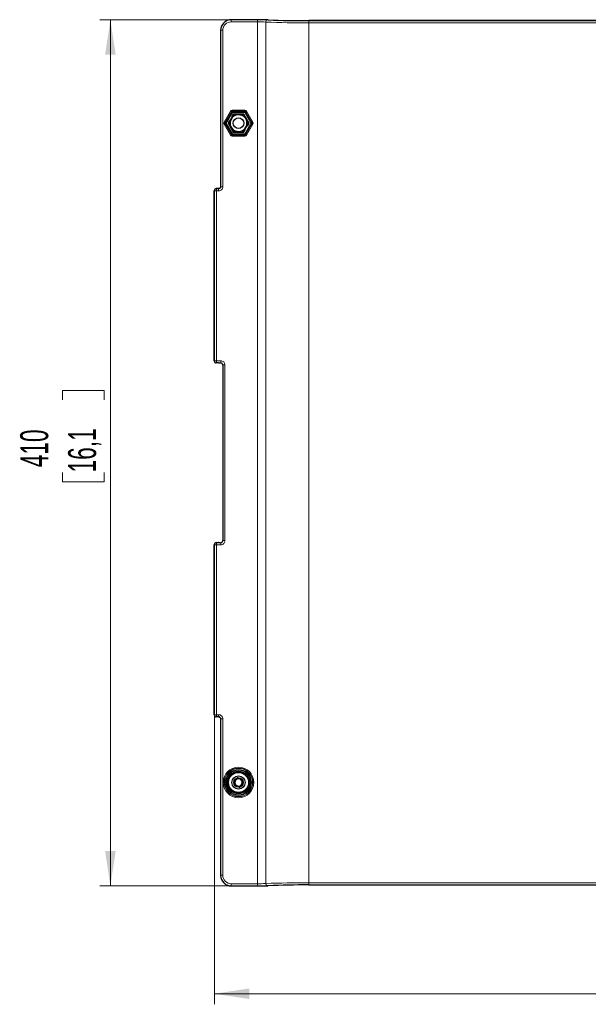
# Model space of a CAD drawing. Header units: millimetres. Extents: x 0 to 4205, y 0 to 2970.
# Tile 18 of 27: x 1873 to 2142, y 1101 to 1567. Entities that reach past the tile are written whole.
import ezdxf

# ---------------------------------------------------------------- set-up
doc = ezdxf.new("R2010")
doc.units = ezdxf.units.MM
doc.header["$LTSCALE"] = 5
doc.styles.add('SLDTEXTSTYLE0', font='TXT', dxfattribs={"width": 0.605})
doc.dimstyles.new('SLDDIMSTYLE0', dxfattribs={"dimtxt": 12.841593, "dimasz": 16.5, "dimexe": 0, "dimexo": 0.0625, "dimgap": 3.210398, "dimtad": 1, "dimdec": 0, "dimrnd": 1e-09, "dimzin": 12, "dimdsep": 46, "dimtxsty": 'SLDTEXTSTYLE0', "dimsah": 1, "dimcen": 0.09, "dimadec": 0, "dimazin": 3, "dimtfac": 1, "dimtdec": 1, "dimtofl": 0, "dimtmove": 0, "dimatfit": 3, "dimfxl": 1, "dimfrac": 2, "dimtolj": 1, "dimtzin": 12, "dimarcsym": 0})

# ---------------------------------------------------------------- blocks, each defined once
blk = doc.blocks.new('_D')
at = {"color": 7, "linetype": 'Continuous', "lineweight": 0}
for p, q in [((1965.52, 1237.96), (1965.52, 1100.89)), ((2391.02, 1157.37), (2391.02, 1100.89)), ((2170.61, 1128.55), (2166.2, 1128.55)), ((2166.2, 1128.55), (2166.2, 1108.83)), ((2204.91, 1128.55), (2209.32, 1128.55)), ((2209.32, 1128.55), (2209.32, 1108.83)), ((2391.02, 1105.89), (1965.52, 1105.89)), ((2166.2, 1108.83), (2170.61, 1108.83)), ((2209.32, 1108.83), (2204.91, 1108.83))]:
    blk.add_line(p, q, dxfattribs=at)
at = {"color": 7, "linetype": 'Continuous', "lineweight": 18}
for points in [[(1965.52, 1105.89), (1982.02, 1103.39), (1982.02, 1108.39)], [(2391.02, 1105.89), (2374.52, 1108.39), (2374.52, 1103.39)]]:
    blk.add_solid(points, dxfattribs=at)
at = {"color": 7, "linetype": 'Continuous', "lineweight": 18, "char_height": 13.229, "attachment_point": 1, "style": 'SLDTEXTSTYLE0'}
for s, insert in [('425', (2173.06, 1148.54)), ('16,8', (2170.61, 1125.88))]:
    blk.add_mtext(s, dxfattribs=dict(at, insert=insert))
blk = doc.blocks.new('_D_2')
at = {"color": 7, "linetype": 'Continuous', "lineweight": 0}
for p, q in [((1973.52, 1566.81), (1911.35, 1566.81)), ((1916.35, 1156.96), (1916.35, 1566.81)), ((1893.69, 1386.9), (1893.69, 1391.31)), ((1893.69, 1391.31), (1913.41, 1391.31)), ((1913.41, 1391.31), (1913.41, 1386.9)), ((1893.69, 1352.61), (1893.69, 1348.2)), ((1913.41, 1348.2), (1913.41, 1352.61)), ((1893.69, 1348.2), (1913.41, 1348.2)), ((1973.52, 1156.96), (1911.35, 1156.96))]:
    blk.add_line(p, q, dxfattribs=at)
at = {"color": 7, "linetype": 'Continuous', "lineweight": 18}
for points in [[(1916.35, 1566.81), (1913.85, 1550.31), (1918.85, 1550.31)], [(1916.35, 1156.96), (1918.85, 1173.46), (1913.85, 1173.46)]]:
    blk.add_solid(points, dxfattribs=at)
at = {"color": 7, "linetype": 'Continuous', "lineweight": 18, "char_height": 13.229, "attachment_point": 1, "rotation": 90, "style": 'SLDTEXTSTYLE0'}
for s, insert in [('410', (1873.7, 1355.06)), ('16,1', (1896.36, 1352.61))]:
    blk.add_mtext(s, dxfattribs=dict(at, insert=insert))

msp = doc.modelspace()

# ---------------------------------------------------------------- linework, layer by layer
at = {"color": 7, "linetype": 'Continuous', "lineweight": 25}
for p, q in [((1987.396251, 1566.850416), (1973.484051, 1566.850416)), ((1973.484051, 1566.850416), (1973.484051, 1566.84982)), ((1987.396251, 1566.850416), (1987.396251, 1566.84982)), ((1990.954589, 1566.77448), (1990.838092, 1566.781275)), ((2243.699703, 1566.396467), (2010.20221, 1566.396467)), ((2010.20221, 1566.396467), (2010.20221, 1566.395871)), ((1968.486469, 1561.852865), (1968.486469, 1487.851612)), ((1968.486469, 1561.852865), (1968.487095, 1561.852865)), ((1972.863775, 1518.84263), (1974.078845, 1520.94721)), ((1973.078352, 1518.678419), (1974.32835, 1520.843498)), ((1974.474292, 1522.175662), (1973.843526, 1521.083109)), ((1973.894458, 1521.096758), (1973.843526, 1521.083109)), ((1974.078845, 1520.94721), (1973.843526, 1521.083109)), ((1973.896127, 1521.099619), (1973.894458, 1521.096758)), ((1973.895352, 1521.09348), (1973.894458, 1521.096758)), ((1974.32835, 1520.843498), (1973.895352, 1521.09348)), ((1973.896127, 1521.099619), (1974.106949, 1521.260015)), ((1974.32835, 1520.843498), (1974.078845, 1520.94721)), ((1974.554937, 1522.035949), (1974.106949, 1521.260015)), ((1974.404555, 1521.088175), (1974.106949, 1521.260015)), ((1979.427587, 1522.175662), (1974.474292, 1522.175662)), ((1974.474292, 1522.175662), (1974.554937, 1522.035949)), ((1975.182634, 1522.035949), (1974.554937, 1522.035949)), ((1975.855719, 1522.121183), (1977.603149, 1521.832399)), ((1979.346942, 1522.035949), (1976.371627, 1522.035949)), ((1979.427587, 1522.175662), (1979.346942, 1522.035949)), ((1979.66079, 1521.492354), (1979.346942, 1522.035949)), ((1981.90425, 1517.885975), (1979.427587, 1522.175662)), ((1980.071168, 1520.952038), (1980.694812, 1519.294373)), ((1981.74296, 1517.885975), (1980.791938, 1519.53315)), ((1972.628426, 1518.978528), (1971.99766, 1517.885975)), ((1971.99766, 1517.885975), (1974.474292, 1513.596289)), ((1971.99766, 1517.885975), (1972.15895, 1517.885975)), ((1972.472768, 1518.42951), (1972.15895, 1517.885975)), ((1972.15895, 1517.885975), (1973.109972, 1516.238741)), ((1972.628426, 1518.978528), (1972.863775, 1518.84263)), ((1972.642075, 1518.927566), (1972.628426, 1518.978528)), ((1972.640436, 1518.924705), (1972.634953, 1518.881671)), ((1972.640436, 1518.924705), (1972.642075, 1518.927566)), ((1972.645354, 1518.928401), (1972.642075, 1518.927566)), ((1972.645354, 1518.928401), (1973.078352, 1518.678419)), ((1973.078352, 1518.678419), (1972.863775, 1518.84263)), ((1973.830711, 1514.819853), (1973.207098, 1516.477577)), ((1979.346942, 1513.735942), (1979.794961, 1514.511935)), ((1979.427587, 1513.596289), (1980.058383, 1514.688842)), ((1979.497355, 1514.683716), (1979.794961, 1514.511935)), ((1980.823558, 1517.093472), (1979.573559, 1514.928393)), ((1979.573559, 1514.928393), (1980.006557, 1514.678411)), ((1979.573559, 1514.928393), (1979.823064, 1514.824681)), ((1980.005782, 1514.672331), (1979.794961, 1514.511935)), ((1981.038135, 1516.929261), (1979.823064, 1514.824681)), ((1979.823064, 1514.824681), (1980.058383, 1514.688842)), ((1980.005782, 1514.672331), (1980.007421, 1514.675192)), ((1980.006557, 1514.678411), (1980.007421, 1514.675192)), ((1980.007421, 1514.675192), (1980.058383, 1514.688842)), ((1980.823558, 1517.093472), (1981.038135, 1516.929261)), ((1981.256556, 1516.84349), (1980.823558, 1517.093472)), ((1981.273454, 1516.793422), (1981.038135, 1516.929261)), ((1981.256556, 1516.84349), (1981.259804, 1516.844384)), ((1981.261473, 1516.847186), (1981.259804, 1516.844384)), ((1981.259804, 1516.844384), (1981.273454, 1516.793422)), ((1981.261473, 1516.847186), (1981.266927, 1516.89022)), ((1981.273454, 1516.793422), (1981.90425, 1517.885975)), ((1981.429111, 1517.342381), (1981.74296, 1517.885975)), ((1981.90425, 1517.885975), (1981.74296, 1517.885975)), ((1974.241119, 1514.279537), (1974.554937, 1513.735942)), ((1974.474292, 1513.596289), (1974.554937, 1513.735942)), ((1974.474292, 1513.596289), (1979.427587, 1513.596289)), ((1974.554937, 1513.735942), (1977.530282, 1513.735942)), ((1978.04616, 1513.650708), (1976.298731, 1513.939492)), ((1978.719276, 1513.735942), (1979.346942, 1513.735942)), ((1979.427587, 1513.596289), (1979.346942, 1513.735942)), ((1967.451554, 1486.885957), (1966.450345, 1486.885957)), ((1967.734736, 1486.885957), (1967.451554, 1486.885957)), ((1965.450954, 1405.385367), (1965.450954, 1485.886566)), ((1967.451554, 1404.385976), (1966.450345, 1404.385976)), ((1967.857342, 1404.421501), (1967.859518, 1404.421501)), ((1967.859518, 1404.421501), (1968.487691, 1404.421501)), ((1968.487691, 1404.422097), (1968.487691, 1404.421501)), ((1969.486486, 1403.422706), (1969.486486, 1320.349149)), ((1969.487082, 1403.422706), (1969.486486, 1403.422706)), ((1966.450345, 1319.385938), (1967.451554, 1319.385938)), ((1968.487691, 1319.350414), (1967.857342, 1319.350414)), ((1968.487691, 1319.349818), (1968.487691, 1319.350414)), ((1969.487082, 1320.349149), (1969.486486, 1320.349149)), ((1965.450954, 1237.885289), (1965.450954, 1318.386607)), ((1967.451554, 1236.885957), (1966.450345, 1236.885957)), ((1967.734736, 1236.885957), (1967.451554, 1236.885957)), ((1968.486469, 1235.920243), (1968.486469, 1161.91905)), ((1968.486469, 1161.91905), (1968.487095, 1161.91905)), ((1973.484051, 1156.921439), (1973.484051, 1156.922035)), ((1973.484051, 1156.921439), (1987.396251, 1156.921439)), ((1987.396251, 1156.921439), (1987.396251, 1156.922035)), ((1990.954589, 1156.997375), (1990.838092, 1156.99058)), ((2010.20221, 1157.375507), (2010.20221, 1157.376103)), ((2010.20221, 1157.375507), (2243.699703, 1157.375507))]:
    msp.add_line(p, q, dxfattribs=at)
at = {"color": 8, "linetype": 'Continuous', "lineweight": 18}
for p, q in [((1973.484051, 1566.84982), (1973.518979, 1566.814892)), ((1987.396251, 1566.84982), (1973.484051, 1566.84982)), ((1973.518979, 1566.814892), (1985.945534, 1566.814892)), ((1973.518979, 1565.815501), (1973.518979, 1566.814892)), ((1985.945534, 1565.815501), (1973.518979, 1565.815501)), ((1985.945534, 1565.815501), (1985.945534, 1566.814892)), ((1985.945534, 1565.815501), (1985.945534, 1157.956414)), ((1989.797514, 1565.727822), (1989.797514, 1158.044033)), ((2243.699703, 1566.395871), (2010.20221, 1566.395871)), ((2010.20221, 1565.361552), (2010.20221, 1566.360943)), ((2010.20221, 1566.360943), (2243.699703, 1566.360943)), ((1968.522023, 1561.817936), (1968.487095, 1561.852865)), ((1968.487095, 1561.852865), (1968.487095, 1487.849228)), ((1969.521415, 1561.817936), (1968.522023, 1561.817936)), ((1968.522023, 1487.8143), (1968.522023, 1561.817936)), ((1969.521415, 1561.817936), (1969.521415, 1487.8143)), ((2010.20221, 1565.361552), (2010.20221, 1158.410363)), ((2243.699703, 1565.361552), (2010.20221, 1565.361552)), ((1973.987144, 1524.018816), (1973.987144, 1523.519091)), ((1973.987144, 1524.018816), (1979.914736, 1524.018816)), ((1979.914736, 1524.018816), (1979.914736, 1523.519091)), ((1970.157843, 1518.385641), (1973.121654, 1523.519091)), ((1973.554414, 1523.269228), (1970.590603, 1518.135778)), ((1970.712971, 1518.135778), (1973.615598, 1523.163251)), ((1974.048328, 1522.913448), (1971.145731, 1517.885975)), ((1973.615598, 1523.163251), (1973.554414, 1523.269228)), ((1973.987144, 1523.519091), (1974.048328, 1523.413114)), ((1979.914736, 1523.519091), (1973.987144, 1523.519091)), ((1974.048328, 1523.413114), (1974.048328, 1522.913448)), ((1974.048328, 1523.413114), (1979.853552, 1523.413114)), ((1979.853552, 1522.913448), (1974.048328, 1522.913448)), ((1979.853552, 1523.413114), (1979.914736, 1523.519091)), ((1979.853552, 1523.413114), (1979.853552, 1522.913448)), ((1982.756179, 1517.885975), (1979.853552, 1522.913448)), ((1980.347496, 1523.269228), (1980.286311, 1523.163251)), ((1980.286311, 1523.163251), (1983.188938, 1518.135778)), ((1983.311307, 1518.135778), (1980.347496, 1523.269228)), ((1980.780255, 1523.519091), (1983.744036, 1518.385641)), ((1973.121654, 1512.2528), (1970.157843, 1517.38625)), ((1970.590603, 1518.135778), (1970.712971, 1518.135778)), ((1970.712971, 1517.636113), (1970.590603, 1517.636113)), ((1970.590603, 1517.636113), (1973.554414, 1512.502663)), ((1973.615598, 1512.60864), (1970.712971, 1517.636113)), ((1971.145731, 1517.885975), (1974.048328, 1512.858502)), ((1979.853552, 1512.858502), (1982.756179, 1517.885975)), ((1983.188938, 1517.636113), (1980.286311, 1512.60864)), ((1980.347496, 1512.502663), (1983.311307, 1517.636113)), ((1983.744036, 1517.38625), (1980.780255, 1512.2528)), ((1983.188938, 1518.135778), (1983.311307, 1518.135778)), ((1983.311307, 1517.636113), (1983.188938, 1517.636113)), ((1973.554414, 1512.502663), (1973.615598, 1512.60864)), ((1974.048328, 1512.358777), (1973.987144, 1512.2528)), ((1973.987144, 1512.2528), (1979.914736, 1512.2528)), ((1973.987144, 1512.2528), (1973.987144, 1511.753134)), ((1979.914736, 1511.753134), (1973.987144, 1511.753134)), ((1974.048328, 1512.858502), (1979.853552, 1512.858502)), ((1974.048328, 1512.858502), (1974.048328, 1512.358777)), ((1979.853552, 1512.358777), (1974.048328, 1512.358777)), ((1979.853552, 1512.858502), (1979.853552, 1512.358777)), ((1979.914736, 1512.2528), (1979.853552, 1512.358777)), ((1979.914736, 1512.2528), (1979.914736, 1511.753134)), ((1980.286311, 1512.60864), (1980.347496, 1512.502663)), ((1966.450345, 1486.885957), (1966.521394, 1486.814908)), ((1966.521394, 1485.815517), (1966.521394, 1486.814908)), ((1966.521394, 1486.814908), (1967.522632, 1486.814908)), ((1967.522632, 1486.814908), (1967.487704, 1486.849837)), ((1967.522632, 1485.815517), (1967.522632, 1486.814908)), ((1968.487095, 1487.849228), (1968.522023, 1487.8143)), ((1968.522023, 1487.8143), (1969.521415, 1487.8143)), ((1965.522002, 1485.815517), (1965.450954, 1485.886566)), ((1966.521394, 1485.815517), (1965.522002, 1485.815517)), ((1965.522002, 1405.456416), (1965.522002, 1485.815517)), ((1966.521394, 1485.815517), (1966.521394, 1405.456416)), ((1967.522632, 1485.815517), (1966.521394, 1485.815517)), ((1965.450954, 1405.385367), (1965.522002, 1405.456416)), ((1966.521394, 1405.456416), (1965.522002, 1405.456416)), ((1966.521394, 1404.457025), (1966.450345, 1404.385976)), ((1966.521394, 1405.456416), (1966.521394, 1404.457025)), ((1966.521394, 1405.456416), (1968.52262, 1405.456416)), ((1968.52262, 1404.457025), (1966.521394, 1404.457025)), ((1967.861008, 1404.422097), (1968.487691, 1404.422097)), ((1968.487691, 1404.422097), (1968.52262, 1404.457025)), ((1968.52262, 1405.456416), (1968.52262, 1404.457025)), ((1969.522011, 1403.457634), (1969.487082, 1403.422706)), ((1969.487082, 1403.422706), (1969.487082, 1320.349149)), ((1970.521402, 1403.457634), (1969.522011, 1403.457634)), ((1969.522011, 1320.31434), (1969.522011, 1403.457634)), ((1970.521402, 1403.457634), (1970.521402, 1320.31434)), ((1966.450345, 1319.385938), (1966.521394, 1319.314889)), ((1966.521394, 1319.314889), (1966.521394, 1318.315558)), ((1966.521394, 1319.314889), (1968.52262, 1319.314889)), ((1968.487691, 1319.349818), (1967.861008, 1319.349818)), ((1968.52262, 1319.314889), (1968.487691, 1319.349818)), ((1968.52262, 1319.314889), (1968.52262, 1318.315558)), ((1969.487082, 1320.349149), (1969.522011, 1320.31434)), ((1970.521402, 1320.31434), (1969.522011, 1320.31434)), ((1965.522002, 1318.315558), (1965.450954, 1318.386607)), ((1965.522002, 1237.956457), (1965.522002, 1318.315558)), ((1965.522002, 1318.315558), (1966.521394, 1318.315558)), ((1966.521394, 1318.315558), (1966.521394, 1237.956457)), ((1968.52262, 1318.315558), (1966.521394, 1318.315558)), ((1965.450954, 1237.885289), (1965.522002, 1237.956457)), ((1965.522002, 1237.956457), (1966.521394, 1237.956457)), ((1966.521394, 1236.957006), (1966.450345, 1236.885957)), ((1966.521394, 1236.957006), (1966.521394, 1237.956457)), ((1966.521394, 1237.956457), (1967.522632, 1237.956457)), ((1967.522632, 1236.957006), (1966.521394, 1236.957006)), ((1967.487704, 1236.922078), (1967.522632, 1236.957006)), ((1967.522632, 1236.957006), (1967.522632, 1237.956457)), ((1968.522023, 1235.957674), (1968.487095, 1235.922746)), ((1968.487095, 1235.922746), (1968.487095, 1161.91905)), ((1969.521415, 1235.957674), (1968.522023, 1235.957674)), ((1968.522023, 1161.953978), (1968.522023, 1235.957674)), ((1969.521415, 1235.957674), (1969.521415, 1161.953978)), ((1968.487095, 1161.91905), (1968.522023, 1161.953978)), ((1968.522023, 1161.953978), (1969.521415, 1161.953978)), ((1973.518979, 1156.956963), (1973.484051, 1156.922035)), ((1973.484051, 1156.922035), (1987.396251, 1156.922035)), ((1973.518979, 1157.956414), (1985.945534, 1157.956414)), ((1973.518979, 1156.956963), (1973.518979, 1157.956414)), ((1985.945534, 1156.956963), (1973.518979, 1156.956963)), ((1985.945534, 1156.956963), (1985.945534, 1157.956414)), ((2010.20221, 1157.411031), (2010.20221, 1158.410363)), ((2010.20221, 1158.410363), (2243.699703, 1158.410363)), ((2243.699703, 1157.411031), (2010.20221, 1157.411031)), ((2010.20221, 1157.376103), (2243.699703, 1157.376103))]:
    msp.add_line(p, q, dxfattribs=at)
at = {"color": 8, "linetype": 'Continuous', "lineweight": 18, "flags": 128}
for points in [[(1973.121654, 1523.519091), (1973.204266, 1523.471407), (1973.283868, 1523.425452), (1973.35748, 1523.382954), (1973.422449, 1523.345463), (1973.476362, 1523.31429), (1973.517221, 1523.290686), (1973.543566, 1523.275487), (1973.554414, 1523.269228)], [(1973.615598, 1523.163251), (1973.626416, 1523.156993), (1973.652761, 1523.141794), (1973.69362, 1523.11819), (1973.747533, 1523.087077), (1973.812502, 1523.049585), (1973.886114, 1523.007087), (1973.965716, 1522.961132), (1974.048328, 1522.913448)], [(1980.286311, 1523.163251), (1980.275463, 1523.156993), (1980.249148, 1523.141794), (1980.208259, 1523.11819), (1980.154347, 1523.087077), (1980.089407, 1523.049585), (1980.015766, 1523.007087), (1979.936194, 1522.961132), (1979.853552, 1522.913448)], [(1980.347496, 1523.269228), (1980.358344, 1523.275487), (1980.384659, 1523.290686), (1980.425548, 1523.31429), (1980.47946, 1523.345463), (1980.5444, 1523.382954), (1980.618041, 1523.425452), (1980.697613, 1523.471407), (1980.780255, 1523.519091)], [(1970.157843, 1518.385641), (1970.240485, 1518.337957), (1970.320057, 1518.292002), (1970.393699, 1518.249504), (1970.458638, 1518.211953), (1970.51255, 1518.180839), (1970.553439, 1518.157236), (1970.579755, 1518.142037), (1970.590603, 1518.135778)], [(1970.157843, 1517.38625), (1970.240485, 1517.433934), (1970.320057, 1517.479889), (1970.393699, 1517.522387), (1970.458638, 1517.559938), (1970.51255, 1517.591052), (1970.553439, 1517.614655), (1970.579755, 1517.629854), (1970.590603, 1517.636113)], [(1970.712971, 1518.135778), (1970.723819, 1518.12952), (1970.750134, 1518.114321), (1970.791023, 1518.090717), (1970.844936, 1518.059604), (1970.909875, 1518.022112), (1970.983516, 1517.979614), (1971.063089, 1517.933659), (1971.145731, 1517.885975)], [(1970.712971, 1517.636113), (1970.723819, 1517.642371), (1970.750134, 1517.65757), (1970.791023, 1517.681174), (1970.844936, 1517.712287), (1970.909875, 1517.749779), (1970.983516, 1517.792277), (1971.063089, 1517.838232), (1971.145731, 1517.885975)], [(1982.756179, 1517.885975), (1982.838791, 1517.933659), (1982.918393, 1517.979614), (1982.992005, 1518.022112), (1983.056974, 1518.059604), (1983.110886, 1518.090717), (1983.151745, 1518.114321), (1983.17809, 1518.12952), (1983.188938, 1518.135778)], [(1982.756179, 1517.885975), (1982.838791, 1517.838232), (1982.918393, 1517.792277), (1982.992005, 1517.749779), (1983.056974, 1517.712287), (1983.110886, 1517.681174), (1983.151745, 1517.65757), (1983.17809, 1517.642371), (1983.188938, 1517.636113)], [(1983.744036, 1518.385641), (1983.661424, 1518.337957), (1983.581852, 1518.292002), (1983.508211, 1518.249504), (1983.443242, 1518.211953), (1983.389359, 1518.180839), (1983.34847, 1518.157236), (1983.322125, 1518.142037), (1983.311307, 1518.135778)], [(1983.311307, 1517.636113), (1983.322125, 1517.629854), (1983.34847, 1517.614655), (1983.389359, 1517.591052), (1983.443242, 1517.559938), (1983.508211, 1517.522387), (1983.581852, 1517.479889), (1983.661424, 1517.433934), (1983.744036, 1517.38625)], [(1973.554414, 1512.502663), (1973.543566, 1512.496404), (1973.517221, 1512.481205), (1973.476362, 1512.457602), (1973.422449, 1512.426488), (1973.35748, 1512.388937), (1973.283868, 1512.346439), (1973.204266, 1512.300484), (1973.121654, 1512.2528)], [(1974.048328, 1512.858502), (1973.965716, 1512.810759), (1973.886114, 1512.764804), (1973.812502, 1512.722306), (1973.747533, 1512.684814), (1973.69362, 1512.653701), (1973.652761, 1512.630097), (1973.626416, 1512.614898), (1973.615598, 1512.60864)], [(1979.853552, 1512.858502), (1979.936194, 1512.810759), (1980.015766, 1512.764804), (1980.089407, 1512.722306), (1980.154347, 1512.684814), (1980.208259, 1512.653701), (1980.249148, 1512.630097), (1980.275463, 1512.614898), (1980.286311, 1512.60864)], [(1980.347496, 1512.502663), (1980.358344, 1512.496404), (1980.384659, 1512.481205), (1980.425548, 1512.457602), (1980.47946, 1512.426488), (1980.5444, 1512.388937), (1980.618041, 1512.346439), (1980.697613, 1512.300484), (1980.780255, 1512.2528)]]:
    msp.add_lwpolyline(points, dxfattribs=at)
at = {"color": 7, "linetype": 'Continuous', "lineweight": 25, "flags": 128}
for points in [[(1974.243771, 1520.892314), (1974.258106, 1520.909779), (1975.324672, 1522.208981)], [(1977.603149, 1521.832399), (1977.765095, 1521.805636), (1979.881655, 1521.455876)], [(1980.694812, 1519.294373), (1980.752599, 1519.140713), (1981.507938, 1517.132811)], [(1973.207098, 1516.477577), (1973.149311, 1516.631178), (1972.393971, 1518.63908)], [(1978.577238, 1513.56291), (1978.947531, 1514.013998), (1979.658138, 1514.879577)], [(1976.298731, 1513.939492), (1976.136815, 1513.966255), (1974.020254, 1514.316015)], [(1968.487095, 1487.849228), (1968.467664, 1487.65438), (1968.436074, 1487.535111)]]:
    msp.add_lwpolyline(points, dxfattribs=at)
at = {"color": 7, "linetype": 'Continuous', "lineweight": 25}
for centre, radius in [((1976.950929, 1517.885948), 2.500011), ((1976.950955, 1205.885999), 5.249995), ((1976.950944, 1205.885901), 4.749995), ((1976.950953, 1205.885927), 3.130181), ((1976.950949, 1205.885905), 2.250012)]:
    msp.add_circle(centre, radius, dxfattribs=at)
at = {"color": 8, "linetype": 'Continuous', "lineweight": 18}
for centre, radius in [((1976.950948, 1205.885967), 7.232837), ((1976.950953, 1205.885936), 6.733156), ((1976.950958, 1205.885916), 6.662084), ((1976.950942, 1205.885889), 6.162386), ((1976.950942, 1205.885943), 5.837621), ((1976.950947, 1205.885964), 5.337901)]:
    msp.add_circle(centre, radius, dxfattribs=at)
at = {"color": 7, "linetype": 'Continuous', "lineweight": 25}
for centre, radius, start, end in [((1973.484622, 1561.852293), 4.997527, 90.00655397, 179.99344603), ((1987.73973, 1497.650608), 69.200064, 87.43378236, 90.2843921), ((2008.137379, 1949.306553), 382.91625, 267.4106254, 270.30896236), ((1976.950883, 1517.886182), 3.99976, 80.61450071, 131.79168481), ((1976.951048, 1517.886003), 3.999909, 20.61584602, 80.61725665), ((1976.950879, 1517.885989), 4.000073, 348.21003959, 20.61517923), ((1976.950515, 1517.885921), 3.999576, 168.20797178, 200.61724703), ((1976.950972, 1517.885981), 4.000024, 200.61574709, 260.61549406), ((1976.951015, 1517.885728), 3.999781, 260.61428211, 311.79162759), ((1966.45015, 1485.886761), 0.999196, 89.98883054, 180.01116946), ((1966.450056, 1405.385079), 0.999103, 179.98345444, 270.01654556), ((1967.437127, 1406.888321), 2.502386, 270.33032047, 279.75239092), ((1968.489534, 1403.424548), 0.99755, 359.89418148, 90.10581852), ((1966.450125, 1318.386767), 0.999172, 89.98740833, 180.0091744), ((1967.436235, 1316.873481), 2.512504, 80.26662324, 89.65066538), ((1968.489525, 1320.347375), 0.997559, 269.8946996, 0.10188312), ((1966.450125, 1237.885129), 0.999172, 179.9908256, 270.01259167), ((1976.951186, 1205.885918), 1.731003, 132.39249102, 192.38674132), ((1976.950834, 1205.886057), 1.730662, 72.38341594, 132.38698227), ((1976.951135, 1205.886046), 1.730582, 12.38687913, 72.39304457), ((1976.950805, 1205.885848), 1.730616, 192.38717758, 252.39128875), ((1976.951041, 1205.885434), 1.730293, 252.37971169, 312.39839545), ((1976.951141, 1205.885941), 1.730599, 312.38464243, 12.39032129), ((1973.484681, 1161.91962), 4.997586, 180.0065438, 269.99277277), ((1987.789478, 1223.623267), 66.702392, 269.66222569, 272.61959985), ((2008.139586, 774.472866), 382.908792, 89.69136181, 92.58975559)]:
    msp.add_arc(centre, radius, start, end, dxfattribs=at)
at = {"color": 8, "linetype": 'Continuous', "lineweight": 18}
for centre, radius, start, end in [((1973.519534, 1561.817382), 4.99751, 90.00635952, 179.99364048), ((1973.518153, 1561.818762), 3.996738, 89.9881585, 180.0118415), ((1986.437103, 1467.883604), 98.932509, 87.5708701, 90.28468863), ((1986.290102, 1496.294976), 69.521378, 87.10815189, 90.28397535), ((1990.745258, 1565.784756), 0.949452, 96.95912997, 183.43779509), ((2008.241739, 2024.694331), 459.336963, 267.69872554, 270.24454181), ((2008.321913, 1988.991978), 422.635218, 267.60087303, 270.25490892), ((1973.987205, 1523.019365), 0.999452, 90.00349668, 149.99996821), ((1979.914643, 1523.019258), 0.999558, 30.00355744, 89.99468629), ((1973.986686, 1523.020236), 0.498856, 89.94748915, 150.05768445), ((1974.048716, 1522.912794), 0.500321, 90.04451509, 149.96065851), ((1979.853193, 1522.912794), 0.50032, 30.03933743, 89.9589063), ((1979.915194, 1523.020186), 0.498905, 29.94559704, 90.05264669), ((1971.023259, 1517.885946), 0.99932, 149.99764497, 210.00235503), ((1971.022517, 1517.885946), 0.498965, 149.95353314, 210.04646686), ((1971.146516, 1517.885946), 0.500377, 150.047027, 209.952973), ((1982.755319, 1517.885946), 0.500442, 330.05127877, 29.94872123), ((1982.879393, 1517.885946), 0.498965, 329.95353314, 30.04646686), ((1982.878697, 1517.885946), 0.999253, 329.99544098, 30.00455902), ((1973.987035, 1512.752352), 0.999218, 209.99623833, 270.00621553), ((1973.986699, 1512.751678), 0.498878, 209.94378989, 270.05103651), ((1974.048787, 1512.85922), 0.500443, 210.04740426, 269.94742214), ((1979.853123, 1512.859219), 0.500443, 270.04915631, 329.95259996), ((1979.915223, 1512.751655), 0.498856, 269.94407704, 330.05767923), ((1979.914881, 1512.75234), 0.999206, 269.99167963, 330.00415799), ((1966.522861, 1485.81405), 1.00086, 90.08402557, 179.91597443), ((1967.486372, 1487.850554), 1.000718, 270.07626982, 341.62611579), ((1967.686718, 1486.351558), 0.536552, 84.86554982, 111.77188581), ((1967.523039, 1487.813893), 1.998376, 269.98834453, 0.01165547), ((1967.5245, 1487.812432), 0.997525, 269.89272814, 0.10727186), ((1966.522836, 1405.457859), 1.000835, 180.08260032, 269.91739968), ((1968.522992, 1403.458007), 1.99841, 359.98931659, 90.01068341), ((1968.524433, 1403.459447), 0.99758, 359.89586187, 90.10413813), ((1966.522861, 1318.31403), 1.00086, 90.08403075, 179.91255197), ((1968.52318, 1320.31378), 1.998222, 269.98394044, 0.01605956), ((1968.524423, 1320.312477), 0.997589, 269.89639279, 0.10702429), ((1966.522861, 1237.957865), 1.00086, 180.08060352, 269.91597941), ((1967.486253, 1235.921236), 1.000843, 0.08647515, 89.91694213), ((1967.686608, 1237.419606), 0.535815, 248.20925605, 275.15330832), ((1967.523005, 1235.958047), 1.99841, 359.98931659, 90.01068341), ((1967.524407, 1235.959389), 0.997618, 359.90151262, 90.10190466), ((1973.519592, 1161.954532), 4.997569, 180.00634935, 269.99296722), ((1973.518119, 1161.953118), 3.996704, 179.98767249, 270.01232751), ((1986.347948, 1224.981092), 67.025886, 269.65600235, 272.95009816), ((1986.366436, 1259.594305), 102.638205, 269.76503892, 272.38085981), ((1990.745255, 1157.987153), 0.949446, 176.56545918, 263.04097695), ((2008.241697, 699.154596), 459.259951, 89.75541195, 92.30165533), ((2008.329471, 734.444851), 422.970326, 89.74631698, 92.39824993)]:
    msp.add_arc(centre, radius, start, end, dxfattribs=at)
at = {"color": 7, "linetype": 'Continuous', "lineweight": 25}
for points, knots in [([(1968.435358, 1487.537138), (1968.394982, 1487.443748), (1968.32132, 1487.27337), (1968.144251, 1487.088331), (1967.972686, 1486.974663), (1967.846622, 1486.918112), (1967.747614, 1486.891189), (1967.721444, 1486.88388), (1967.678538, 1486.877538), (1967.686365, 1486.878416), (1967.687171, 1486.878507)], [0, 0, 0, 0, 0.2888467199, 0.5269612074, 0.7235082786, 0.866521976, 0.9419811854, 0.9797113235, 0.9979111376, 1, 1, 1, 1]), ([(1967.687082, 1236.893467), (1967.68602, 1236.893559), (1967.674689, 1236.894536), (1967.735763, 1236.885895), (1967.770093, 1236.874515), (1967.915529, 1236.830115), (1968.0894, 1236.729017), (1968.305887, 1236.523796), (1968.452516, 1236.230612), (1968.511819, 1235.963248), (1968.473938, 1235.820684), (1968.467038, 1235.794715)], [0, 0, 0, 0, 0.0019414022, 0.0207250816, 0.057205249, 0.1240985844, 0.289444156, 0.4791674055, 0.704867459, 0.9462414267, 1, 1, 1, 1]), ([(1976.468246, 1208.083562), (1976.461181, 1208.08166), (1976.421841, 1208.071067), (1976.354375, 1208.019155), (1976.262123, 1207.895196), (1976.124587, 1207.641802), (1975.891837, 1207.185465), (1975.391176, 1206.904311), (1975.011056, 1206.759144), (1974.851695, 1206.652357), (1974.820553, 1206.593482), (1974.806409, 1206.566743)], [0, 0, 0, 0, 0.00947130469, 0.05273189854, 0.10604326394, 0.20984755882, 0.42687245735, 0.7576669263, 0.9147949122, 0.961302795, 1, 1, 1, 1]), ([(1978.612792, 1207.402758), (1978.58841, 1207.421328), (1978.534676, 1207.462252), (1978.145237, 1207.520559), (1977.423431, 1207.374269), (1976.918012, 1207.909837), (1976.566373, 1208.087127), (1976.498868, 1208.084675), (1976.468246, 1208.083562)], [0, 0, 0, 0, 0.0391141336, 0.0862001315, 0.5000029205, 0.913797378, 0.9608961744, 1, 1, 1, 1]), ([(1979.0955, 1205.205135), (1979.099514, 1205.230201), (1979.108183, 1205.284329), (1979.08192, 1205.371071), (1979.014632, 1205.518013), (1978.801115, 1205.840368), (1978.54731, 1206.376648), (1978.650749, 1206.889342), (1978.672309, 1207.179287), (1978.666719, 1207.292757), (1978.64212, 1207.367755), (1978.617469, 1207.397176), (1978.612792, 1207.402758)], [0, 0, 0, 0, 0.0325413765, 0.0702693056, 0.1147504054, 0.242522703, 0.5732579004, 0.8433560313, 0.9014273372, 0.9503316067, 0.9905766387, 1, 1, 1, 1]), ([(1974.806409, 1206.566743), (1974.802395, 1206.541677), (1974.793725, 1206.487548), (1974.819994, 1206.400814), (1974.887222, 1206.253849), (1975.100791, 1205.931518), (1975.35461, 1205.395239), (1975.25114, 1204.882523), (1975.229614, 1204.592599), (1975.235149, 1204.479136), (1975.259855, 1204.404219), (1975.284431, 1204.374742), (1975.289118, 1204.36912)], [0, 0, 0, 0, 0.0325415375, 0.0702696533, 0.114745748, 0.2425186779, 0.573260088, 0.8433595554, 0.9014311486, 0.95033566, 0.9905282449, 1, 1, 1, 1]), ([(1975.289118, 1204.36912), (1975.3135, 1204.35055), (1975.367233, 1204.309626), (1975.756663, 1204.251321), (1976.478456, 1204.397582), (1976.983896, 1203.862083), (1977.335524, 1203.684745), (1977.40303, 1203.687201), (1977.433663, 1203.688316)], [0, 0, 0, 0, 0.0391141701, 0.0862002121, 0.4999905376, 0.913796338, 0.9608832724, 1, 1, 1, 1]), ([(1977.433663, 1203.688316), (1977.440718, 1203.690219), (1977.480051, 1203.70083), (1977.547534, 1203.752705), (1977.639784, 1203.876683), (1977.777278, 1204.130093), (1978.010087, 1204.586404), (1978.510741, 1204.867537), (1978.890822, 1205.012763), (1979.050213, 1205.119512), (1979.081357, 1205.178395), (1979.0955, 1205.205135)], [0, 0, 0, 0, 0.00945897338, 0.05273038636, 0.1060419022, 0.20984002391, 0.42687232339, 0.75766772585, 0.91478450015, 0.96130268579, 1, 1, 1, 1])]:
    msp.add_open_spline(points, degree=3, knots=knots, dxfattribs=at)

# ---------------------------------------------------------------- dimensions: what is measured, and where the dimension line sits
at = {"color": 7, "linetype": 'Continuous', "lineweight": 18}
dim = msp.add_linear_dim(base=(1916.351072, 1566.814891), p1=(1973.518964, 1156.957011), p2=(1973.518964, 1566.814891), angle=90, dimstyle='SLDDIMSTYLE0', dxfattribs=at)
dim.commit()
dim.dimension.update_dxf_attribs({"geometry": '_D_2', "text_midpoint": (1916.351072, 1369.754081), "dimtype": 160})
dim = msp.add_linear_dim(base=(1965.52201, 1105.885951), p1=(2391.02095, 1157.371945), p2=(1965.52201, 1237.956402), dimstyle='SLDDIMSTYLE0', dxfattribs=at)
dim.commit()
dim.dimension.update_dxf_attribs({"geometry": '_D', "text_midpoint": (2187.761823, 1105.885951), "dimtype": 160})

doc.saveas('drawing.dxf')
